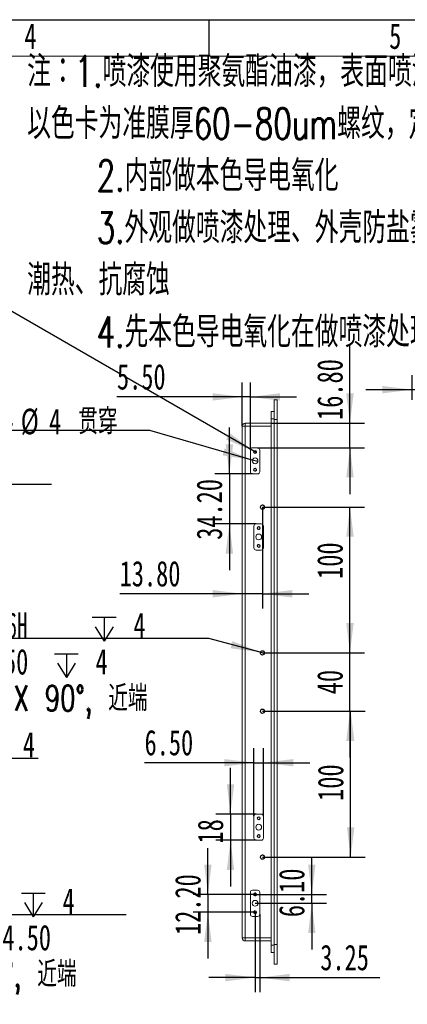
# Model space of a CAD drawing. Header units: millimetres. Extents: x 0 to 658, y -2 to 210.
# Tile 6 of 12: x 183 to 236, y 75 to 210. Entities that reach past the tile are written whole.
import ezdxf

# ---------------------------------------------------------------- set-up
doc = ezdxf.new("R2010")
doc.units = ezdxf.units.MM
doc.layers.add('图框', color=7, linetype='Continuous')
doc.styles.add('SLDTEXTSTYLE0', font='TXT', dxfattribs={"width": 0.7})
doc.styles.add('SLDTEXTSTYLE1', font='TXT', dxfattribs={"width": 0.7, "bigfont": 'bigfont'})
doc.styles.add('SLDTEXTSTYLE4', font='TXT', dxfattribs={"width": 0.633333})
doc.styles.add('SLDTEXTSTYLE5', font='TXT', dxfattribs={"width": 0.616667})
doc.dimstyles.new('SLDDIMSTYLE0', dxfattribs={"dimtxt": 3.5, "dimasz": 4.08, "dimexe": 0, "dimexo": 0.0625, "dimgap": 0.875, "dimtad": 2, "dimlfac": 5, "dimrnd": 1e-09, "dimzin": 12, "dimdsep": 46, "dimtxsty": 'SLDTEXTSTYLE0', "dimsah": 1, "dimcen": 0.09, "dimadec": 0, "dimazin": 3, "dimtfac": 1, "dimtofl": 0, "dimtmove": 0, "dimatfit": 3, "dimfxl": 0, "dimfrac": 2, "dimtolj": 1, "dimtzin": 12, "dimarcsym": 0})
doc.dimstyles.new('SLDDIMSTYLE1', dxfattribs={"dimtxt": 3.5, "dimasz": 4.08, "dimexe": 0, "dimexo": 0.0625, "dimgap": 0.875, "dimtad": 0, "dimtih": 1, "dimtoh": 1, "dimdec": 6, "dimlfac": 5, "dimrnd": 1e-09, "dimzin": 12, "dimdsep": 46, "dimtxsty": 'SLDTEXTSTYLE0', "dimblk1": 'NONE', "dimsah": 1, "dimcen": 0, "dimadec": 0, "dimazin": 3, "dimtfac": 1, "dimtmove": 0, "dimatfit": 3, "dimldrblk": 'NONE', "dimfxl": 0, "dimfrac": 2, "dimtolj": 1, "dimtzin": 12, "dimarcsym": 0})
doc.dimstyles.new('SLDDIMSTYLE2', dxfattribs={"dimtxt": 3.5, "dimasz": 4.08, "dimexe": 0, "dimexo": 0.0625, "dimgap": 0.875, "dimtad": 2, "dimlfac": 5, "dimrnd": 1e-09, "dimzin": 12, "dimdsep": 46, "dimtxsty": 'SLDTEXTSTYLE0', "dimsah": 1, "dimcen": 0.09, "dimadec": 0, "dimazin": 3, "dimtfac": 1, "dimtmove": 0, "dimatfit": 0, "dimfxl": 0, "dimfrac": 2, "dimtolj": 1, "dimtzin": 12, "dimarcsym": 0})
doc.dimstyles.new('SLDDIMSTYLE4', dxfattribs={"dimtxt": 3.5, "dimasz": 4.08, "dimexe": 0, "dimexo": 0.0625, "dimgap": 0.875, "dimtad": 2, "dimlfac": 5, "dimrnd": 1e-09, "dimzin": 4, "dimdsep": 46, "dimtxsty": 'SLDTEXTSTYLE0', "dimsah": 1, "dimcen": 0.09, "dimadec": 0, "dimazin": 1, "dimtfac": 1, "dimtmove": 0, "dimatfit": 0, "dimfxl": 0, "dimfrac": 2, "dimtolj": 1, "dimtzin": 12, "dimarcsym": 0})
doc.dimstyles.new('SLDDIMSTYLE6', dxfattribs={"dimtxt": 3.5, "dimasz": 4.08, "dimexe": 0, "dimexo": 0.0625, "dimgap": 0.875, "dimtad": 0, "dimtih": 1, "dimtoh": 1, "dimlfac": 5, "dimrnd": 1e-09, "dimzin": 12, "dimdsep": 46, "dimtxsty": 'SLDTEXTSTYLE0', "dimblk1": 'NONE', "dimsah": 1, "dimcen": 0, "dimadec": 0, "dimazin": 3, "dimtfac": 1, "dimtmove": 0, "dimatfit": 3, "dimldrblk": 'NONE', "dimfxl": 0, "dimfrac": 2, "dimtolj": 1, "dimtzin": 12, "dimarcsym": 0})

# ---------------------------------------------------------------- blocks, each defined once
blk = doc.blocks.new('SW_NOTE_0')
at = {"layer": '图框', "color": 0, "attachment_point": 1, "style": 'SLDTEXTSTYLE1'}
for s, insert, char_height in [('\\M+1928D\\M+181461.喷\\M+18EBD\\M+18E67\\M+19770\\M+1E3DA氨酯\\M+196FB\\M+18EBD\\M+18143\\M+1955C\\M+196CA喷\\M+18EBD颜\\M+19046', (0, 5.46), 4.23333), ('\\M+188C8\\M+19046卡为\\M+18F79\\M+1968C\\M+18CFA60-80um\\M+19786纹\\M+18143\\M+192E8\\M+188CA\\M+18D45\\M+18ED5\\M+195C1', (0, -1.69), 4.23333), ('2.\\M+193E0\\M+19594\\M+198F4\\M+1967B\\M+19046导电氧\\M+189BB', (9.53, -8.83), 4.2333), ('3.\\M+18A4F观\\M+198F4喷\\M+18EBD处\\M+1979D\\M+18141\\M+18A4F壳\\M+19668盐雾\\M+18141霉\\M+18BDB\\M+18141', (9.53, -15.98), 4.2333), ('\\M+192AA热\\M+18141\\M+18D52\\M+19585蚀', (0, -23.12), 4.2333), ('4.\\M+190E6\\M+1967B\\M+19046导电氧\\M+189BB\\M+18DDD\\M+198F4喷\\M+18EBD处\\M+1979D', (9.53, -30.27), 4.2333)]:
    blk.add_mtext(s, dxfattribs=dict(at, insert=insert, char_height=char_height))
blk = doc.blocks.new('SW_SYMBOL_HOLE_DEPTH')
at = {"layer": '图框', "color": 0}
for p, q in [((0, 875), (800, 875)), ((400, 875), (400, 75)), ((100, 555), (400, 75)), ((700, 555), (400, 75))]:
    blk.add_line(p, q, dxfattribs=at)
blk = doc.blocks.new('SW_SYMBOL_HOLE_SINK')
at = {"layer": '图框', "color": 0}
for p, q in [((0, 875), (800, 75)), ((800, 75), (1600, 875))]:
    blk.add_line(p, q, dxfattribs=at)
blk = doc.blocks.new('_D_1')
at = {"layer": '图框'}
for p, q in [((113.96, 85.09), (114.4, 84.83)), ((114.4, 84.83), (151.79, 63.23)), ((151.79, 63.23), (200.84, 63.23))]:
    blk.add_line(p, q, dxfattribs=at)
blk.add_solid([(114.4, 84.83), (117.68, 82.35), (118.19, 83.23)], dxfattribs=at)
at = {"layer": '图框', "xscale": 0.004072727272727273, "yscale": 0.004072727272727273, "zscale": 0.004072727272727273}
for name, p in [('SW_SYMBOL_HOLE_DEPTH', (189.53, 62.59)), ('SW_SYMBOL_HOLE_DEPTH', (178.23, 57.59)), ('SW_SYMBOL_HOLE_SINK', (153.38, 52.59))]:
    blk.add_blockref(name, p, dxfattribs=at)
at = {"layer": '图框', "char_height": 3.5, "attachment_point": 1}
for s, insert, style in [('26 x  M2.5 - 6H', (156.94, 66.81), 'SLDTEXTSTYLE4'), ('5', (195.17, 66.81), 'SLDTEXTSTYLE0'), ('%%c', (162.14, 61.81), 'SLDTEXTSTYLE0'), ('2.05', (167.98, 61.81), 'SLDTEXTSTYLE0'), ('4.50', (183.86, 61.81), 'SLDTEXTSTYLE0'), ('%%c', (160.3, 56.81), 'SLDTEXTSTYLE0'), ('2.55 X 90\\M+1818B, \\M+18BDF\\M+1925B', (166.14, 56.81), 'SLDTEXTSTYLE1')]:
    blk.add_mtext(s, dxfattribs=dict(at, insert=insert, style=style))
blk = doc.blocks.new('_NONE')
blk = doc.blocks.new('_D_2')
at = {"layer": '图框'}
for p, q in [((117.27, 105.11), (117.63, 104.91)), ((117.63, 104.91), (148.12, 87.29)), ((148.12, 87.29), (197.16, 87.29))]:
    blk.add_line(p, q, dxfattribs=at)
blk.add_solid([(117.63, 104.91), (120.91, 102.43), (121.42, 103.31)], dxfattribs=at)
at = {"layer": '图框', "xscale": 0.004072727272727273, "yscale": 0.004072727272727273, "zscale": 0.004072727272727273}
for name, p in [('SW_SYMBOL_HOLE_DEPTH', (182.8, 86.65)), ('SW_SYMBOL_HOLE_DEPTH', (174.55, 81.65)), ('SW_SYMBOL_HOLE_SINK', (149.71, 76.65))]:
    blk.add_blockref(name, p, dxfattribs=at)
at = {"layer": '图框', "char_height": 3.5, "attachment_point": 1}
for s, insert, style in [('8 x  M2 - 6H', (156.33, 90.87), 'SLDTEXTSTYLE5'), ('4', (188.44, 90.87), 'SLDTEXTSTYLE0'), ('%%c', (158.46, 85.87), 'SLDTEXTSTYLE0'), ('1.60', (164.3, 85.87), 'SLDTEXTSTYLE0'), ('4.50', (180.19, 85.87), 'SLDTEXTSTYLE0'), ('%%c', (156.63, 80.87), 'SLDTEXTSTYLE0'), ('2.05 X 90\\M+1818B, \\M+18BDF\\M+1925B', (162.47, 80.87), 'SLDTEXTSTYLE1')]:
    blk.add_mtext(s, dxfattribs=dict(at, insert=insert, style=style))
blk = doc.blocks.new('_D_3')
at = {"layer": '图框'}
for p, q in [((136.34, 116.24), (136.62, 116.08)), ((136.62, 116.08), (149.3, 108.74)), ((149.3, 108.74), (185.1, 108.74))]:
    blk.add_line(p, q, dxfattribs=at)
blk.add_solid([(136.62, 116.08), (139.9, 113.6), (140.41, 114.48)], dxfattribs=at)
at = {"layer": '图框', "xscale": 0.004072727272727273, "yscale": 0.004072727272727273, "zscale": 0.004072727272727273}
for p in [(177.36, 108.1), (169.12, 103.1)]:
    blk.add_blockref('SW_SYMBOL_HOLE_DEPTH', p, dxfattribs=at)
at = {"layer": '图框', "char_height": 3.5, "attachment_point": 1}
for s, insert, style in [('4 x  M2 - 6H', (150.89, 112.33), 'SLDTEXTSTYLE5'), ('4', (183, 112.33), 'SLDTEXTSTYLE0'), ('%%c', (153.02, 107.33), 'SLDTEXTSTYLE0'), ('1.60', (158.86, 107.33), 'SLDTEXTSTYLE0'), ('4.50', (174.75, 107.33), 'SLDTEXTSTYLE0')]:
    blk.add_mtext(s, dxfattribs=dict(at, insert=insert, style=style))
blk = doc.blocks.new('SW_NOTE_2')
at = {"layer": '图框', "color": 0}
blk.add_line((45.04, 0), (0, 0), dxfattribs=at)
at = {"layer": '图框', "color": 0, "insert": (0.45, 5.53), "char_height": 4.2333, "attachment_point": 1, "style": 'SLDTEXTSTYLE1'}
blk.add_mtext('\\M+193E0\\M+19594\\M+1967B\\M+19046导电氧\\M+189BB', dxfattribs=at)
blk = doc.blocks.new('_D_38')
at = {"layer": '图框'}
for p, q in [((215.84, 143.16), (229.84, 143.16)), ((227.84, 123.16), (227.84, 143.16)), ((215.84, 123.16), (229.84, 123.16))]:
    blk.add_line(p, q, dxfattribs=at)
for points in [[(227.84, 143.16), (227.33, 139.08), (228.35, 139.08)], [(227.84, 123.16), (228.35, 127.24), (227.33, 127.24)]]:
    blk.add_solid(points, dxfattribs=at)
at = {"layer": '图框', "insert": (223.33, 133.31), "char_height": 3.5, "attachment_point": 1, "rotation": 90, "style": 'SLDTEXTSTYLE0'}
blk.add_mtext('100', dxfattribs=at)
blk = doc.blocks.new('_D_39')
at = {"layer": '图框'}
for p, q in [((227.84, 123.16), (227.84, 129.51)), ((215.84, 123.16), (229.84, 123.16)), ((227.84, 115.16), (227.84, 123.16)), ((215.84, 115.16), (229.84, 115.16)), ((227.84, 115.16), (227.84, 108.81))]:
    blk.add_line(p, q, dxfattribs=at)
for points in [[(227.84, 123.16), (228.35, 127.24), (227.33, 127.24)], [(227.84, 115.16), (227.33, 111.08), (228.35, 111.08)]]:
    blk.add_solid(points, dxfattribs=at)
at = {"layer": '图框', "insert": (223.33, 117.49), "char_height": 3.5, "attachment_point": 1, "rotation": 90, "style": 'SLDTEXTSTYLE0'}
blk.add_mtext('40', dxfattribs=at)
blk = doc.blocks.new('_D_40')
at = {"layer": '图框'}
for p, q in [((215.84, 115.16), (229.93, 115.16)), ((227.93, 95.16), (227.93, 115.16)), ((215.84, 95.16), (229.93, 95.16))]:
    blk.add_line(p, q, dxfattribs=at)
for points in [[(227.93, 115.16), (227.43, 111.08), (228.44, 111.08)], [(227.93, 95.16), (228.44, 99.24), (227.43, 99.24)]]:
    blk.add_solid(points, dxfattribs=at)
at = {"layer": '图框', "insert": (223.42, 102.87), "char_height": 3.5, "attachment_point": 1, "rotation": 90, "style": 'SLDTEXTSTYLE0'}
blk.add_mtext('100', dxfattribs=at)
blk = doc.blocks.new('_D_41')
at = {"layer": '图框'}
for p, q in [((215.84, 143.16), (215.84, 129.27)), ((213.08, 131.27), (196.27, 131.27)), ((215.84, 131.27), (213.08, 131.27)), ((215.84, 131.27), (222.19, 131.27))]:
    blk.add_line(p, q, dxfattribs=at)
for points in [[(213.08, 131.27), (209, 131.78), (209, 130.76)], [(215.84, 131.27), (219.92, 130.76), (219.92, 131.78)]]:
    blk.add_solid(points, dxfattribs=at)
at = {"layer": '图框', "insert": (196.27, 135.78), "char_height": 3.5, "attachment_point": 1, "style": 'SLDTEXTSTYLE0'}
blk.add_mtext('13.80', dxfattribs=at)
blk = doc.blocks.new('_D_42')
at = {"layer": '图框'}
for p, q in [((211.31, 147.7), (211.31, 154.05)), ((214.48, 147.7), (209.31, 147.7)), ((211.31, 147.7), (211.31, 140.86)), ((214.98, 140.86), (209.31, 140.86)), ((211.31, 140.86), (211.31, 134.51))]:
    blk.add_line(p, q, dxfattribs=at)
for points in [[(211.31, 147.7), (211.82, 151.78), (210.8, 151.78)], [(211.31, 140.86), (210.8, 136.78), (211.82, 136.78)]]:
    blk.add_solid(points, dxfattribs=at)
at = {"layer": '图框', "insert": (206.8, 138.67), "char_height": 3.5, "attachment_point": 1, "rotation": 90, "style": 'SLDTEXTSTYLE0'}
blk.add_mtext('34.20', dxfattribs=at)
blk = doc.blocks.new('_D_43')
at = {"layer": '图框'}
for p, q in [((213.08, 154.26), (213.08, 160.26)), ((214.18, 151), (214.18, 160.26)), ((213.08, 158.26), (195.9, 158.26)), ((214.18, 158.26), (213.08, 158.26)), ((214.18, 158.26), (220.53, 158.26))]:
    blk.add_line(p, q, dxfattribs=at)
for points in [[(213.08, 158.26), (209, 158.77), (209, 157.76)], [(214.18, 158.26), (218.26, 157.76), (218.26, 158.77)]]:
    blk.add_solid(points, dxfattribs=at)
at = {"layer": '图框', "insert": (195.9, 162.78), "char_height": 3.5, "attachment_point": 1, "style": 'SLDTEXTSTYLE0'}
blk.add_mtext('5.50', dxfattribs=at)
blk = doc.blocks.new('_D_44')
at = {"layer": '图框'}
for p, q in [((227.84, 154.66), (227.84, 165.3)), ((217.04, 154.66), (229.84, 154.66)), ((227.84, 151.3), (227.84, 154.66)), ((215.18, 151.3), (229.84, 151.3)), ((227.84, 151.3), (227.84, 144.95))]:
    blk.add_line(p, q, dxfattribs=at)
for points in [[(227.84, 154.66), (228.35, 158.74), (227.33, 158.74)], [(227.84, 151.3), (227.33, 147.22), (228.35, 147.22)]]:
    blk.add_solid(points, dxfattribs=at)
at = {"layer": '图框', "insert": (223.33, 155.11), "char_height": 3.5, "attachment_point": 1, "rotation": 90, "style": 'SLDTEXTSTYLE0'}
blk.add_mtext('16.80', dxfattribs=at)
blk = doc.blocks.new('_D_45')
at = {"layer": '图框'}
for p, q in [((178.64, 171.6), (129.59, 171.6)), ((214.65, 150.82), (178.64, 171.6)), ((215.01, 150.62), (214.65, 150.82))]:
    blk.add_line(p, q, dxfattribs=at)
blk.add_solid([(214.65, 150.82), (211.37, 153.3), (210.86, 152.42)], dxfattribs=at)
at = {"layer": '图框', "xscale": 0.004072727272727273, "yscale": 0.004072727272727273, "zscale": 0.004072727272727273}
for name, p in [('SW_SYMBOL_HOLE_DEPTH', (162.69, 170.96)), ('SW_SYMBOL_HOLE_DEPTH', (154.44, 165.96)), ('SW_SYMBOL_HOLE_SINK', (129.59, 160.96))]:
    blk.add_blockref(name, p, dxfattribs=at)
at = {"layer": '图框', "char_height": 3.5, "attachment_point": 1}
for s, insert, style in [('8 x  M2 - 6H', (136.21, 175.18), 'SLDTEXTSTYLE5'), ('3', (168.32, 175.18), 'SLDTEXTSTYLE0'), ('%%c', (138.35, 170.18), 'SLDTEXTSTYLE0'), ('1.60', (144.19, 170.18), 'SLDTEXTSTYLE0'), ('3.30', (160.08, 170.18), 'SLDTEXTSTYLE0'), ('%%c', (136.52, 165.18), 'SLDTEXTSTYLE0'), ('2.05 X 90\\M+1818B, \\M+18BDF\\M+1925B', (142.36, 165.18), 'SLDTEXTSTYLE1')]:
    blk.add_mtext(s, dxfattribs=dict(at, insert=insert, style=style))
blk = doc.blocks.new('_D_46')
at = {"layer": '图框'}
for p, q in [((200.39, 153.64), (178.64, 153.64)), ((214.45, 149.61), (200.39, 153.64)), ((215.21, 149.39), (214.45, 149.61))]:
    blk.add_line(p, q, dxfattribs=at)
blk.add_solid([(214.45, 149.61), (210.66, 151.22), (210.38, 150.25)], dxfattribs=at)
at = {"layer": '图框', "char_height": 3.5, "attachment_point": 1}
for s, insert, style in [('4-', (178.64, 156.65), 'SLDTEXTSTYLE0'), ('%%c', (182.71, 156.65), 'SLDTEXTSTYLE0'), ('4', (186.58, 156.65), 'SLDTEXTSTYLE0'), ('贯\\M+190FA', (190.59, 156.65), 'SLDTEXTSTYLE1')]:
    blk.add_mtext(s, dxfattribs=dict(at, insert=insert, style=style))
blk = doc.blocks.new('_D_47')
at = {"layer": '图框'}
for p, q in [((208.36, 90.04), (208.36, 96.39)), ((214.83, 90.04), (206.36, 90.04)), ((208.36, 90.04), (208.36, 87.6)), ((214.83, 87.6), (206.36, 87.6)), ((208.36, 87.6), (208.36, 81.25))]:
    blk.add_line(p, q, dxfattribs=at)
for points in [[(208.36, 90.04), (208.87, 94.12), (207.85, 94.12)], [(208.36, 87.6), (207.85, 83.52), (208.87, 83.52)]]:
    blk.add_solid(points, dxfattribs=at)
at = {"layer": '图框', "insert": (203.85, 84.47), "char_height": 3.5, "attachment_point": 1, "rotation": 90, "style": 'SLDTEXTSTYLE0'}
blk.add_mtext('12.20', dxfattribs=at)
blk = doc.blocks.new('_D_48')
at = {"layer": '图框'}
for p, q in [((222.6, 90.04), (222.6, 95.07)), ((214.83, 90.04), (224.6, 90.04)), ((222.6, 88.82), (222.6, 90.04)), ((214.83, 88.82), (224.6, 88.82)), ((222.6, 88.82), (222.6, 82.47))]:
    blk.add_line(p, q, dxfattribs=at)
for points in [[(222.6, 90.04), (223.11, 94.12), (222.1, 94.12)], [(222.6, 88.82), (222.1, 84.74), (223.11, 84.74)]]:
    blk.add_solid(points, dxfattribs=at)
at = {"layer": '图框', "insert": (218.09, 86.92), "char_height": 3.5, "attachment_point": 1, "rotation": 90, "style": 'SLDTEXTSTYLE0'}
blk.add_mtext('6.10', dxfattribs=at)
blk = doc.blocks.new('_D_49')
at = {"layer": '图框'}
for p, q in [((214.83, 87.6), (214.83, 76.63)), ((215.48, 87.32), (215.48, 76.63)), ((214.83, 78.63), (208.48, 78.63)), ((214.83, 78.63), (215.48, 78.63)), ((215.48, 78.63), (231.91, 78.63))]:
    blk.add_line(p, q, dxfattribs=at)
for points in [[(214.83, 78.63), (210.75, 79.14), (210.75, 78.12)], [(215.48, 78.63), (219.56, 78.12), (219.56, 79.14)]]:
    blk.add_solid(points, dxfattribs=at)
at = {"layer": '图框', "insert": (223.77, 83.14), "char_height": 3.5, "attachment_point": 1, "style": 'SLDTEXTSTYLE0'}
blk.add_mtext('3.25', dxfattribs=at)
blk = doc.blocks.new('_D_50')
at = {"layer": '图框'}
for p, q in [((211.46, 101.06), (211.46, 107.41)), ((214.98, 101.06), (209.46, 101.06)), ((211.46, 101.06), (211.46, 97.46)), ((214.98, 97.46), (209.46, 97.46)), ((211.46, 97.46), (211.46, 91.11))]:
    blk.add_line(p, q, dxfattribs=at)
for points in [[(211.46, 101.06), (211.97, 105.14), (210.95, 105.14)], [(211.46, 97.46), (210.95, 93.38), (211.97, 93.38)]]:
    blk.add_solid(points, dxfattribs=at)
at = {"layer": '图框', "insert": (206.95, 97.02), "char_height": 3.5, "attachment_point": 1, "rotation": 90, "style": 'SLDTEXTSTYLE0'}
blk.add_mtext('18', dxfattribs=at)
blk = doc.blocks.new('_D_51')
at = {"layer": '图框'}
for p, q in [((214.68, 100.76), (214.68, 110.1)), ((215.98, 100.76), (215.98, 110.1)), ((214.68, 108.1), (199.68, 108.1)), ((214.68, 108.1), (215.98, 108.1)), ((215.98, 108.1), (222.33, 108.1))]:
    blk.add_line(p, q, dxfattribs=at)
for points in [[(214.68, 108.1), (210.6, 108.6), (210.6, 107.59)], [(215.98, 108.1), (220.06, 107.59), (220.06, 108.6)]]:
    blk.add_solid(points, dxfattribs=at)
at = {"layer": '图框', "insert": (199.68, 112.61), "char_height": 3.5, "attachment_point": 1, "style": 'SLDTEXTSTYLE0'}
blk.add_mtext('6.50', dxfattribs=at)
blk = doc.blocks.new('_D_52')
at = {"layer": '图框'}
for p, q in [((208.47, 125.12), (159.42, 125.12)), ((215.55, 123.24), (208.47, 125.12)), ((216.13, 123.08), (215.55, 123.24))]:
    blk.add_line(p, q, dxfattribs=at)
blk.add_solid([(215.55, 123.24), (211.73, 124.78), (211.47, 123.79)], dxfattribs=at)
at = {"layer": '图框', "xscale": 0.004072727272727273, "yscale": 0.004072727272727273, "zscale": 0.004072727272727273}
for name, p in [('SW_SYMBOL_HOLE_DEPTH', (192.52, 124.48)), ('SW_SYMBOL_HOLE_DEPTH', (187.33, 119.48)), ('SW_SYMBOL_HOLE_SINK', (159.42, 114.48))]:
    blk.add_blockref(name, p, dxfattribs=at)
at = {"layer": '图框', "char_height": 3.5, "attachment_point": 1}
for s, insert, style in [('4 x  M3 - 6H', (166.04, 128.7), 'SLDTEXTSTYLE5'), ('4', (198.16, 128.7), 'SLDTEXTSTYLE0'), ('%%c', (171.24, 123.7), 'SLDTEXTSTYLE0'), ('2.50', (177.08, 123.7), 'SLDTEXTSTYLE0'), ('4', (192.96, 123.7), 'SLDTEXTSTYLE0'), ('%%c', (166.35, 118.7), 'SLDTEXTSTYLE0'), ('3.05 X 90\\M+1818B, \\M+18BDF\\M+1925B', (172.19, 118.7), 'SLDTEXTSTYLE1')]:
    blk.add_mtext(s, dxfattribs=dict(at, insert=insert, style=style))
blk = doc.blocks.new('_D_57')
at = {"layer": '图框'}
for p, q in [((236.34, 157.86), (236.34, 161.26)), ((247.54, 156.96), (247.54, 161.26)), ((236.34, 159.26), (229.99, 159.26)), ((247.54, 159.26), (236.34, 159.26)), ((247.54, 159.26), (253.89, 159.26))]:
    blk.add_line(p, q, dxfattribs=at)
for points in [[(236.34, 159.26), (232.26, 159.77), (232.26, 158.75)], [(247.54, 159.26), (251.62, 158.75), (251.62, 159.77)]]:
    blk.add_solid(points, dxfattribs=at)
at = {"layer": '图框', "insert": (239.66, 163.77), "char_height": 3.5, "attachment_point": 1, "style": 'SLDTEXTSTYLE0'}
blk.add_mtext('56', dxfattribs=at)

msp = doc.modelspace()

# ---------------------------------------------------------------- linework, layer by layer
at = {"color": 7, "linetype": 'Continuous', "lineweight": 15}
for p, q in [((217.43986489, 155.15974616), (217.43986489, 157.85974716)), ((217.43986489, 157.85974716), (217.83986491, 157.85974716)), ((217.83986491, 155.15974616), (217.83986491, 157.85974716)), ((217.03986487, 156.25974689), (217.43986489, 156.25974689)), ((217.03986487, 155.25974636), (217.03986487, 156.25974689)), ((213.07986485, 84.05974661), (213.07986485, 154.25974582)), ((213.07986485, 154.25974582), (213.47986491, 154.25974582)), ((213.47986491, 154.25974582), (213.47986491, 154.65974663)), ((213.47986491, 154.65974663), (217.03986487, 154.65974663)), ((213.47986491, 154.25974582), (213.47986491, 84.05974661)), ((217.03986487, 154.25974582), (213.47986491, 154.25974582)), ((217.43986489, 155.25974636), (217.03986487, 155.25974636)), ((217.03986487, 83.05974756), (217.03986487, 155.25974636)), ((217.43986489, 155.15974616), (217.83986491, 155.15974616)), ((217.43986489, 83.15974627), (217.43986489, 155.15974616)), ((217.83986491, 83.15974627), (217.83986491, 155.15974616)), ((214.47986489, 151.29974638), (215.17986482, 151.29974638)), ((214.17986484, 147.9997464), (214.17986484, 150.99974577)), ((215.47986487, 150.99974577), (215.47986487, 147.9997464)), ((215.17986482, 147.69974653), (214.47986489, 147.69974653)), ((214.67986493, 137.55974644), (214.67986493, 140.55974637)), ((214.97986497, 140.85974642), (215.6798649, 140.85974642)), ((215.97986486, 140.55974637), (215.97986486, 137.55974644)), ((215.6798649, 137.25974648), (214.97986497, 137.25974648)), ((214.67986493, 97.75974606), (214.67986493, 100.75974618)), ((214.97986497, 101.0597453), (215.6798649, 101.0597453)), ((215.97986486, 100.75974618), (215.97986486, 97.75974606)), ((215.6798649, 97.45974694), (214.97986497, 97.45974694)), ((214.47986489, 90.61974739), (215.17986482, 90.61974739)), ((214.17986484, 87.31974517), (214.17986484, 90.31974529)), ((215.47986487, 90.31974529), (215.47986487, 87.31974517)), ((215.17986482, 87.01974903), (214.47986489, 87.01974903)), ((213.07986485, 84.05974661), (213.47986491, 84.05974661)), ((213.47986491, 84.05974661), (217.03986487, 84.05974661)), ((213.47986491, 83.6597458), (213.47986491, 84.05974661)), ((217.03986487, 83.6597458), (213.47986491, 83.6597458)), ((217.03986487, 83.05974756), (217.43986489, 83.05974756)), ((217.03986487, 82.05974852), (217.03986487, 83.05974756)), ((217.43986489, 83.15974627), (217.83986491, 83.15974627)), ((217.43986489, 80.45974527), (217.43986489, 83.15974627)), ((217.83986491, 80.45974527), (217.83986491, 83.15974627)), ((217.43986489, 82.05974852), (217.03986487, 82.05974852)), ((217.43986489, 80.45974527), (217.83986491, 80.45974527))]:
    msp.add_line(p, q, dxfattribs=at)
for centre, radius in [((214.82986489, 149.49974644), 0.4), ((214.82986489, 150.71974644), 0.205), ((214.82986489, 150.71974644), 0.16), ((214.82986489, 148.27974644), 0.205), ((214.82986489, 148.27974644), 0.16), ((215.83986489, 143.15974644), 0.305), ((215.83986489, 143.15974644), 0.25), ((215.32986489, 140.27974644), 0.205), ((215.32986489, 140.27974644), 0.16), ((215.32986489, 139.05974644), 0.4), ((215.32986489, 137.83974644), 0.205), ((215.32986489, 137.83974644), 0.16), ((215.83986489, 123.15974644), 0.305), ((215.83986489, 123.15974644), 0.25), ((215.83986489, 115.15974644), 0.305), ((215.83986489, 115.15974644), 0.25), ((215.32986489, 100.47974644), 0.205), ((215.32986489, 100.47974644), 0.16), ((215.32986489, 99.25974644), 0.4), ((215.32986489, 98.03974644), 0.205), ((215.32986489, 98.03974644), 0.16), ((215.83986489, 95.15974644), 0.305), ((215.83986489, 95.15974644), 0.25), ((214.82986489, 88.81974644), 0.4), ((214.82986489, 90.03974644), 0.205), ((214.82986489, 90.03974644), 0.16), ((214.82986489, 87.59974644), 0.205), ((214.82986489, 87.59974644), 0.16)]:
    msp.add_circle(centre, radius, dxfattribs=at)
for centre, radius, start, end in [((213.47986489, 154.25974644), 0.4, 90, 180), ((214.47986489, 150.99974644), 0.3, 90, 180), ((215.17986489, 150.99974644), 0.3, 0, 90), ((214.47986489, 147.99974644), 0.3, 180, 270), ((215.17986489, 147.99974644), 0.3, 270, 0), ((214.97986489, 140.55974644), 0.3, 90, 180), ((215.67986489, 140.55974644), 0.3, 0, 90), ((214.97986489, 137.55974644), 0.3, 180, 270), ((215.67986489, 137.55974644), 0.3, 270, 0), ((214.97986489, 100.75974644), 0.3, 90, 180), ((215.67986489, 100.75974644), 0.3, 0, 90), ((214.97986489, 97.75974644), 0.3, 180, 270), ((215.67986489, 97.75974644), 0.3, 270, 0), ((214.47986489, 90.31974644), 0.3, 90, 180), ((215.17986489, 90.31974644), 0.3, 0, 90), ((214.47986489, 87.31974644), 0.3, 180, 270), ((215.17986489, 87.31974644), 0.3, 270, 0), ((213.47986489, 84.05974644), 0.4, 180, 270)]:
    msp.add_arc(centre, radius, start, end, dxfattribs=at)
at = {"color": 7, "linetype": 'Continuous', "lineweight": 0}
for centre, radius in [((214.82986489, 150.71974644), 0.2), ((214.82986489, 148.27974644), 0.2), ((215.83986489, 143.15974644), 0.3), ((215.32986489, 140.27974644), 0.2), ((215.32986489, 137.83974644), 0.2), ((215.83986489, 123.15974644), 0.3), ((215.83986489, 115.15974644), 0.3), ((215.32986489, 100.47974644), 0.2), ((215.32986489, 98.03974644), 0.2), ((215.83986489, 95.15974644), 0.3), ((214.82986489, 90.03974644), 0.2), ((214.82986489, 87.59974644), 0.2)]:
    msp.add_arc(centre, radius, 255, 195, dxfattribs=at)
at = {"layer": '图框'}
for p, q in [((0, 210), (297, 210)), ((208.5, 210), (208.5, 205))]:
    msp.add_line(p, q, dxfattribs=at)
at = {"layer": '图框', "linetype": 'Continuous', "lineweight": 15}
msp.add_line((25, 205), (292, 205), dxfattribs=at)

# ---------------------------------------------------------------- block references
at = {"layer": '图框'}
for name, p in [('SW_NOTE_0', (183.58971988, 199.55498446)), ('SW_NOTE_2', (141.8699422, 146.26596))]:
    msp.add_blockref(name, p, dxfattribs=at)

# ---------------------------------------------------------------- texts
at = {"layer": '图框', "char_height": 3.5, "attachment_point": 2, "style": 'SLDTEXTSTYLE0'}
for s, insert in [('4', (184.04444444, 209.49728633)), ('5', (234.04444444, 209.49728633))]:
    msp.add_mtext(s, dxfattribs=dict(at, insert=insert))

# ---------------------------------------------------------------- dimensions: what is measured, and where the dimension line sits
at = {"layer": '图框'}
for p1, p2, text, picture, middle in [((215.00744041, 150.61731628), (214.65228938, 150.8221766), '8 x  M2 - 6H {\\fGDT;x} 3\\P%%c 1.60 {\\fGDT;x} 3.30\\P{\\fGDT;w}%%c 2.05 X 90°, 近端', '_D_45', (153.32064627, 168.17007909)), ((216.1346612, 123.08151513), (215.54506859, 123.23797775), '4 x  M3 - 6H {\\fGDT;x} 4\\P%%c 2.50 {\\fGDT;x} 4\\P{\\fGDT;w}%%c 3.05 X 90°, 近端', '_D_52', (183.15375913, 121.68881811)), ((136.34356127, 116.23990017), (136.62051166, 116.07959271), '4 x  M2 - 6H {\\fGDT;x} 4\\P%%c 1.60 {\\fGDT;x} 4.50\\P', '_D_3', (167.99534466, 107.81439154)), ((117.27454883, 105.11232881), (117.62952409, 104.90716407), '8 x  M2 - 6H {\\fGDT;x} 4\\P%%c 1.60 {\\fGDT;x} 4.50\\P{\\fGDT;w}%%c 2.05 X 90°, 近端', '_D_2', (173.43467704, 83.85885597)), ((113.96124824, 85.08732999), (114.40282468, 84.83216289), '26 x  M2.5 - 6H {\\fGDT;x} 5\\P%%c 2.05 {\\fGDT;x} 4.50\\P{\\fGDT;w}%%c 2.55 X 90°, 近端', '_D_1', (177.10822683, 59.79999563))]:
    dim = msp.add_diameter_dim_2p(p1=p1, p2=p2, text=text, dimstyle='SLDDIMSTYLE1', override={"dimpost": '<>'}, dxfattribs=at)
    dim.commit()
    dim.dimension.update_dxf_attribs({"geometry": picture, "text_midpoint": middle, "dimtype": 163})
for base, p1, p2, dimstyle, picture, middle in [((227.83986489, 154.65974644), (215.17986489, 151.29974644), (217.03986489, 154.65974644), 'SLDDIMSTYLE4', '_D_44', (227.83986489, 160.20437927)), ((211.30744225, 140.85974644), (214.47986489, 147.69974644), (214.97986489, 140.85974644), 'SLDDIMSTYLE4', '_D_42', (211.30744225, 143.76240831)), ((227.83986489, 143.15974644), (215.83986489, 123.15974644), (215.83986489, 143.15974644), 'SLDDIMSTYLE0', '_D_38', (227.83986489, 136.36324363)), ((227.83986489, 123.15974644), (215.83986489, 115.15974644), (215.83986489, 123.15974644), 'SLDDIMSTYLE2', '_D_39', (227.83986489, 119.52985152)), ((227.93472277, 115.15974644), (215.83986489, 95.15974644), (215.83986489, 115.15974644), 'SLDDIMSTYLE0', '_D_40', (227.93472277, 105.9241538)), ((211.46239264, 97.45974644), (214.97986489, 101.05974644), (214.97986489, 97.45974644), 'SLDDIMSTYLE2', '_D_50', (211.46239264, 99.05593394)), ((208.36025228, 87.59974644), (214.82986489, 90.03974644), (214.82986489, 87.59974644), 'SLDDIMSTYLE4', '_D_47', (208.36025228, 89.56268704)), ((222.60325911, 90.03974644), (214.82986489, 88.81974644), (214.82986489, 90.03974644), 'SLDDIMSTYLE4', '_D_48', (222.60325911, 90.99596835))]:
    dim = msp.add_linear_dim(base=base, p1=p1, p2=p2, angle=90, dimstyle=dimstyle, dxfattribs=at)
    dim.commit()
    dim.dimension.update_dxf_attribs({"geometry": picture, "text_midpoint": middle, "dimtype": 160})
for base, p1, p2, dimstyle, picture, middle in [((236.34345327, 159.25993234), (247.54345327, 156.95974644), (236.34345327, 157.85974644), 'SLDDIMSTYLE2', '_D_57', (241.69710536, 159.25993234)), ((213.07986489, 158.26475785), (214.17986489, 150.99974644), (213.07986489, 154.25974644), 'SLDDIMSTYLE4', '_D_43', (199.9719934, 158.26475785)), ((213.07986489, 131.26742245), (215.83986489, 143.15974644), (213.07986489, 154.25974644), 'SLDDIMSTYLE4', '_D_41', (201.36591651, 131.26742245)), ((215.97986489, 108.09577317), (214.67986489, 100.75974644), (215.97986489, 100.75974644), 'SLDDIMSTYLE4', '_D_51', (203.7531629, 108.09577317)), ((215.47986489, 78.63217159), (214.82986489, 87.59974644), (215.47986489, 87.31974644), 'SLDDIMSTYLE2', '_D_49', (227.83986489, 78.63217159))]:
    dim = msp.add_linear_dim(base=base, p1=p1, p2=p2, dimstyle=dimstyle, dxfattribs=at)
    dim.commit()
    dim.dimension.update_dxf_attribs({"geometry": picture, "text_midpoint": middle, "dimtype": 160})
dim = msp.add_diameter_dim_2p(p1=(215.21439466, 149.38957902), p2=(214.44533513, 149.60991386), text='4-<> 贯穿', dimstyle='SLDDIMSTYLE6', dxfattribs=at)
dim.commit()
dim.dimension.update_dxf_attribs({"geometry": '_D_46', "text_midpoint": (188.72192457, 154.92280004), "dimtype": 163})

doc.saveas('drawing.dxf')
